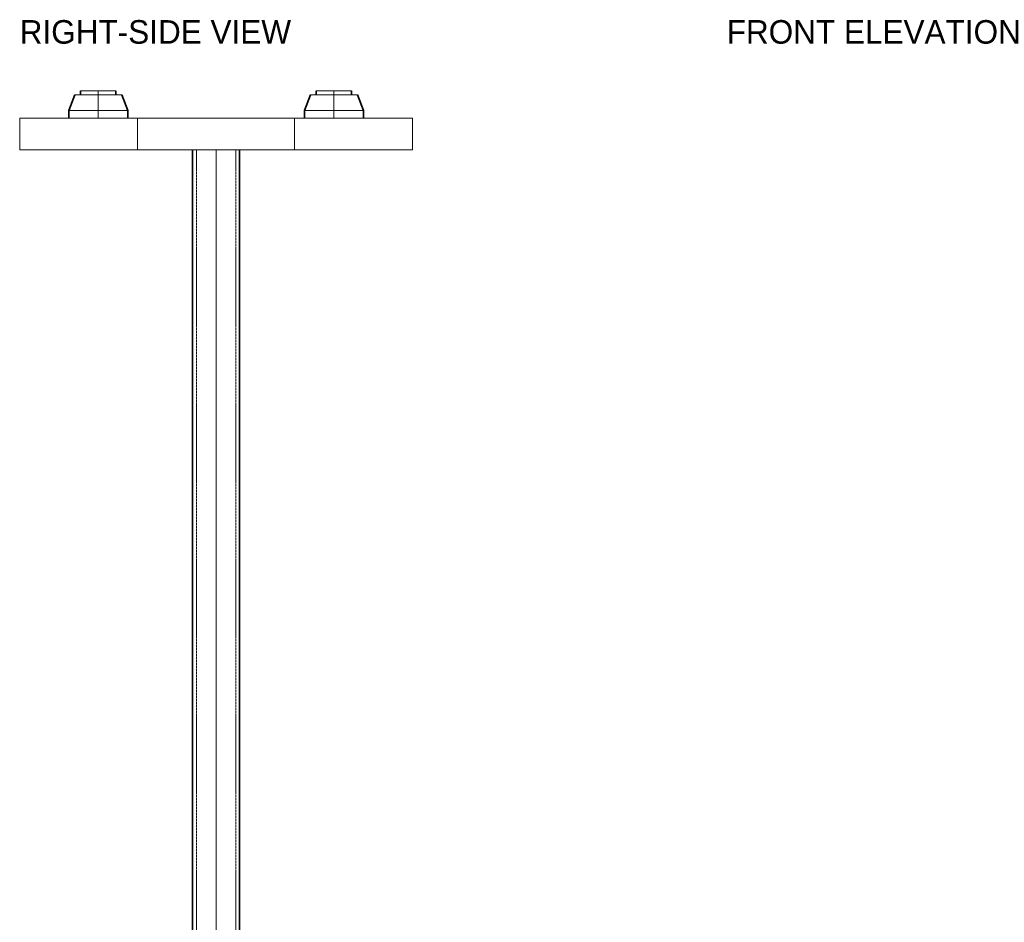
# Model space of a CAD drawing. Header units: millimetres. Extents: x -182 to 523, y -287 to 423.
# Tile 5 of 6: x -180 to 71, y 193 to 423. Entities that reach past the tile are written whole.
import ezdxf

# ---------------------------------------------------------------- set-up
doc = ezdxf.new("R2010")
doc.units = ezdxf.units.MM
doc.linetypes.add('DASHED2', pattern=[0.762, 0.635, -0.127])
for name, color, linetype, lineweight in [('ANNOTATION', 5, 'CONTINUOUS', 13), ('HIDDEN', 8, 'DASHED2', 9), ('OUTLINE', 7, 'CONTINUOUS', 35), ('TANGENT', 8, 'CONTINUOUS', 13), ('VISIBLE', 7, 'CONTINUOUS', 18)]:
    doc.layers.add(name, color=color, linetype=linetype, lineweight=lineweight)

msp = doc.modelspace()

# ---------------------------------------------------------------- linework, layer by layer
at = {"layer": 'HIDDEN'}
for points in [[(-160, 404.4), (-160.50384, 404.4), (-161.00134, 404.4), (-161.48626, 404.4), (-161.95248, 404.4), (-162.39414, 404.4), (-162.8057, 404.4), (-163.18198, 404.4), (-163.51824, 404.4), (-163.81026, 404.4), (-164.05436, 404.4), (-164.24747, 404.4), (-164.38718, 404.4), (-164.4717, 404.4), (-164.5, 404.4)], [(-164.5, 403.4), (-164.5, 404.4)], [(-160, 404.4), (-159.49616, 404.4), (-158.99866, 404.4), (-158.51374, 404.4), (-158.04752, 404.4), (-157.60586, 404.4), (-157.1943, 404.4), (-156.81802, 404.4), (-156.48176, 404.4), (-156.18974, 404.4), (-155.94564, 404.4), (-155.75253, 404.4), (-155.61282, 404.4), (-155.5283, 404.4), (-155.5, 404.4)], [(-160, 404.4), (-160, 403.4)], [(-155.5, 403.4), (-155.5, 404.4)], [(-100, 404.4), (-100.50384, 404.4), (-101.00134, 404.4), (-101.48626, 404.4), (-101.95248, 404.4), (-102.39414, 404.4), (-102.8057, 404.4), (-103.18198, 404.4), (-103.51824, 404.4), (-103.81026, 404.4), (-104.05436, 404.4), (-104.24747, 404.4), (-104.38718, 404.4), (-104.4717, 404.4), (-104.5, 404.4)], [(-104.5, 403.4), (-104.5, 404.4)], [(-100, 404.4), (-99.49616, 404.4), (-98.99866, 404.4), (-98.51374, 404.4), (-98.04752, 404.4), (-97.60586, 404.4), (-97.1943, 404.4), (-96.81802, 404.4), (-96.48176, 404.4), (-96.18974, 404.4), (-95.94564, 404.4), (-95.75253, 404.4), (-95.61282, 404.4), (-95.5283, 404.4), (-95.5, 404.4)], [(-100, 404.4), (-100, 403.4)], [(-95.5, 403.4), (-95.5, 404.4)], [(-166, 403.4), (-167.5, 399.4)], [(-160, 403.4), (-160.67179, 403.4), (-161.33513, 403.4), (-161.98167, 403.4), (-162.6033, 403.4), (-163.19219, 403.4), (-163.74094, 403.4), (-164.24264, 403.4), (-164.69099, 403.4), (-165.08035, 403.4), (-165.40581, 403.4), (-165.6633, 403.4), (-165.84957, 403.4), (-165.96227, 403.4), (-166, 403.4)], [(-160, 403.4), (-160.50384, 403.4), (-161.00134, 403.4), (-161.48626, 403.4), (-161.95248, 403.4), (-162.39414, 403.4), (-162.8057, 403.4), (-163.18198, 403.4), (-163.51824, 403.4), (-163.81026, 403.4), (-164.05436, 403.4), (-164.24747, 403.4), (-164.38718, 403.4), (-164.4717, 403.4), (-164.5, 403.4)], [(-160, 403.4), (-159.32821, 403.4), (-158.66487, 403.4), (-158.01833, 403.4), (-157.3967, 403.4), (-156.80781, 403.4), (-156.25906, 403.4), (-155.75736, 403.4), (-155.30901, 403.4), (-154.91965, 403.4), (-154.59419, 403.4), (-154.3367, 403.4), (-154.15043, 403.4), (-154.03773, 403.4), (-154, 403.4)], [(-160, 403.4), (-159.49616, 403.4), (-158.99866, 403.4), (-158.51374, 403.4), (-158.04752, 403.4), (-157.60586, 403.4), (-157.1943, 403.4), (-156.81802, 403.4), (-156.48176, 403.4), (-156.18974, 403.4), (-155.94564, 403.4), (-155.75253, 403.4), (-155.61282, 403.4), (-155.5283, 403.4), (-155.5, 403.4)], [(-160, 403.4), (-160, 399.4)], [(-154, 403.4), (-152.5, 399.4)], [(-106, 403.4), (-107.5, 399.4)], [(-100, 403.4), (-100.67179, 403.4), (-101.33513, 403.4), (-101.98167, 403.4), (-102.6033, 403.4), (-103.19219, 403.4), (-103.74094, 403.4), (-104.24264, 403.4), (-104.69099, 403.4), (-105.08035, 403.4), (-105.40581, 403.4), (-105.6633, 403.4), (-105.84957, 403.4), (-105.96227, 403.4), (-106, 403.4)], [(-100, 403.4), (-100.50384, 403.4), (-101.00134, 403.4), (-101.48626, 403.4), (-101.95248, 403.4), (-102.39414, 403.4), (-102.8057, 403.4), (-103.18198, 403.4), (-103.51824, 403.4), (-103.81026, 403.4), (-104.05436, 403.4), (-104.24747, 403.4), (-104.38718, 403.4), (-104.4717, 403.4), (-104.5, 403.4)], [(-100, 403.4), (-99.32821, 403.4), (-98.66487, 403.4), (-98.01833, 403.4), (-97.3967, 403.4), (-96.80781, 403.4), (-96.25906, 403.4), (-95.75736, 403.4), (-95.30901, 403.4), (-94.91965, 403.4), (-94.59419, 403.4), (-94.3367, 403.4), (-94.15043, 403.4), (-94.03773, 403.4), (-94, 403.4)], [(-100, 403.4), (-99.49616, 403.4), (-98.99866, 403.4), (-98.51374, 403.4), (-98.04752, 403.4), (-97.60586, 403.4), (-97.1943, 403.4), (-96.81802, 403.4), (-96.48176, 403.4), (-96.18974, 403.4), (-95.94564, 403.4), (-95.75253, 403.4), (-95.61282, 403.4), (-95.5283, 403.4), (-95.5, 403.4)], [(-100, 403.4), (-100, 399.4)], [(-94, 403.4), (-92.5, 399.4)], [(-160, 399.4), (-160.83973, 399.4), (-161.66891, 399.4), (-162.47709, 399.4), (-163.25413, 399.4), (-163.99024, 399.4), (-164.67617, 399.4), (-165.3033, 399.4), (-165.86374, 399.4), (-166.35043, 399.4), (-166.75727, 399.4), (-167.07912, 399.4), (-167.31196, 399.4), (-167.45284, 399.4), (-167.5, 399.4)], [(-167.5, 397.4), (-167.5, 399.4)], [(-160, 399.4), (-159.16027, 399.4), (-158.33109, 399.4), (-157.52291, 399.4), (-156.74587, 399.4), (-156.00976, 399.4), (-155.32383, 399.4), (-154.6967, 399.4), (-154.13626, 399.4), (-153.64957, 399.4), (-153.24273, 399.4), (-152.92088, 399.4), (-152.68804, 399.4), (-152.54716, 399.4), (-152.5, 399.4)], [(-160, 399.4), (-160, 397.4)], [(-152.5, 397.4), (-152.5, 399.4)], [(-100, 399.4), (-100.83973, 399.4), (-101.66891, 399.4), (-102.47709, 399.4), (-103.25413, 399.4), (-103.99024, 399.4), (-104.67617, 399.4), (-105.3033, 399.4), (-105.86374, 399.4), (-106.35043, 399.4), (-106.75727, 399.4), (-107.07912, 399.4), (-107.31196, 399.4), (-107.45284, 399.4), (-107.5, 399.4)], [(-107.5, 397.4), (-107.5, 399.4)], [(-100, 399.4), (-99.16027, 399.4), (-98.33109, 399.4), (-97.52291, 399.4), (-96.74587, 399.4), (-96.00976, 399.4), (-95.32383, 399.4), (-94.6967, 399.4), (-94.13626, 399.4), (-93.64957, 399.4), (-93.24273, 399.4), (-92.92088, 399.4), (-92.68804, 399.4), (-92.54716, 399.4), (-92.5, 399.4)], [(-100, 399.4), (-100, 397.4)], [(-92.5, 397.4), (-92.5, 399.4)], [(-180, 397.4), (-180, 389.4)], [(-180, 397.4), (-179.81137, 397.4), (-179.24784, 397.4), (-178.3165, 397.4), (-177.02907, 397.4), (-175.40173, 397.4), (-173.45494, 397.4), (-171.2132, 397.4), (-168.70469, 397.4), (-165.96096, 397.4), (-163.01651, 397.4), (-159.90837, 397.4), (-156.67563, 397.4), (-153.35893, 397.4), (-150, 397.4)], [(-160, 397.4), (-160.83973, 397.4), (-161.66891, 397.4), (-162.47709, 397.4), (-163.25413, 397.4), (-163.99024, 397.4), (-164.67617, 397.4), (-165.3033, 397.4), (-165.86374, 397.4), (-166.35043, 397.4), (-166.75727, 397.4), (-167.07912, 397.4), (-167.31196, 397.4), (-167.45284, 397.4), (-167.5, 397.4)], [(-160, 397.4), (-159.16027, 397.4), (-158.33109, 397.4), (-157.52291, 397.4), (-156.74587, 397.4), (-156.00976, 397.4), (-155.32383, 397.4), (-154.6967, 397.4), (-154.13626, 397.4), (-153.64957, 397.4), (-153.24273, 397.4), (-152.92088, 397.4), (-152.68804, 397.4), (-152.54716, 397.4), (-152.5, 397.4)], [(-150, 397.4), (-110, 397.4)], [(-150, 389.4), (-150, 397.4)], [(-110, 397.4), (-106.64107, 397.4), (-103.32437, 397.4), (-100.09163, 397.4), (-96.98349, 397.4), (-94.03904, 397.4), (-91.29531, 397.4), (-88.7868, 397.4), (-86.54506, 397.4), (-84.59827, 397.4), (-82.97093, 397.4), (-81.6835, 397.4), (-80.75216, 397.4), (-80.18863, 397.4), (-80, 397.4)], [(-110, 397.4), (-110, 389.4)], [(-100, 397.4), (-100.83973, 397.4), (-101.66891, 397.4), (-102.47709, 397.4), (-103.25413, 397.4), (-103.99024, 397.4), (-104.67617, 397.4), (-105.3033, 397.4), (-105.86374, 397.4), (-106.35043, 397.4), (-106.75727, 397.4), (-107.07912, 397.4), (-107.31196, 397.4), (-107.45284, 397.4), (-107.5, 397.4)], [(-100, 397.4), (-99.16027, 397.4), (-98.33109, 397.4), (-97.52291, 397.4), (-96.74587, 397.4), (-96.00976, 397.4), (-95.32383, 397.4), (-94.6967, 397.4), (-94.13626, 397.4), (-93.64957, 397.4), (-93.24273, 397.4), (-92.92088, 397.4), (-92.68804, 397.4), (-92.54716, 397.4), (-92.5, 397.4)], [(-80, 389.4), (-80, 397.4)], [(-150, 389.4), (-153.35893, 389.4), (-156.67563, 389.4), (-159.90837, 389.4), (-163.01651, 389.4), (-165.96096, 389.4), (-168.70469, 389.4), (-171.2132, 389.4), (-173.45494, 389.4), (-175.40173, 389.4), (-177.02907, 389.4), (-178.3165, 389.4), (-179.24784, 389.4), (-179.81137, 389.4), (-180, 389.4)], [(-150, 389.4), (-110, 389.4)], [(-130, 389.4), (-130.67179, 389.4), (-131.33513, 389.4), (-131.98167, 389.4), (-132.6033, 389.4), (-133.19219, 389.4), (-133.74094, 389.4), (-134.24264, 389.4), (-134.69099, 389.4), (-135.08035, 389.4), (-135.40581, 389.4), (-135.6633, 389.4), (-135.84957, 389.4), (-135.96227, 389.4), (-136, 389.4)], [(-130, 389.4), (-130.55982, 389.4), (-131.1126, 389.4), (-131.6514, 389.4), (-132.16942, 389.4), (-132.66016, 389.4), (-133.11745, 389.4), (-133.53553, 389.4), (-133.90916, 389.4), (-134.23362, 389.4), (-134.50484, 389.4), (-134.71942, 389.4), (-134.87464, 389.4), (-134.96856, 389.4), (-135, 389.4)], [(-135, 39.4), (-135, 389.4)], [(-130, 389.4), (-129.32821, 389.4), (-128.66487, 389.4), (-128.01833, 389.4), (-127.3967, 389.4), (-126.80781, 389.4), (-126.25906, 389.4), (-125.75736, 389.4), (-125.30901, 389.4), (-124.91965, 389.4), (-124.59419, 389.4), (-124.3367, 389.4), (-124.15043, 389.4), (-124.03773, 389.4), (-124, 389.4)], [(-130, 389.4), (-129.44018, 389.4), (-128.8874, 389.4), (-128.3486, 389.4), (-127.83058, 389.4), (-127.33984, 389.4), (-126.88255, 389.4), (-126.46447, 389.4), (-126.09084, 389.4), (-125.76638, 389.4), (-125.49516, 389.4), (-125.28058, 389.4), (-125.12536, 389.4), (-125.03144, 389.4), (-125, 389.4)], [(-130, 389.4), (-130, 39.4)], [(-125, 39.4), (-125, 389.4)], [(-80, 389.4), (-80.18863, 389.4), (-80.75216, 389.4), (-81.6835, 389.4), (-82.97093, 389.4), (-84.59827, 389.4), (-86.54506, 389.4), (-88.7868, 389.4), (-91.29531, 389.4), (-94.03904, 389.4), (-96.98349, 389.4), (-100.09163, 389.4), (-103.32437, 389.4), (-106.64107, 389.4), (-110, 389.4)]]:
    msp.add_lwpolyline(points, dxfattribs=at)
at = {"layer": 'OUTLINE'}
for points in [[(-164.5, 403.4), (-164.5, 404.4)], [(-155.5, 403.4), (-155.5, 404.4)], [(-104.5, 403.4), (-104.5, 404.4)], [(-95.5, 403.4), (-95.5, 404.4)], [(-166, 403.4), (-167.5, 399.4)], [(-154, 403.4), (-152.5, 399.4)], [(-106, 403.4), (-107.5, 399.4)], [(-94, 403.4), (-92.5, 399.4)], [(-167.5, 397.4), (-167.5, 399.4)], [(-152.5, 397.4), (-152.5, 399.4)], [(-107.5, 397.4), (-107.5, 399.4)], [(-92.5, 397.4), (-92.5, 399.4)], [(-136, 39.4), (-136, 389.4)], [(-124, 39.4), (-124, 389.4)]]:
    msp.add_lwpolyline(points, dxfattribs=at)
at = {"layer": 'TANGENT'}
for points in [[(-160, 404.4), (-160, 403.4)], [(-100, 404.4), (-100, 403.4)], [(-160, 403.4), (-160, 399.4)], [(-100, 403.4), (-100, 399.4)], [(-160, 399.4), (-160, 397.4)], [(-100, 399.4), (-100, 397.4)], [(-150, 397.4), (-150, 389.4)], [(-110, 389.4), (-110, 397.4)], [(-130, 389.4), (-130, 39.4)]]:
    msp.add_lwpolyline(points, dxfattribs=at)
at = {"layer": 'VISIBLE'}
for points in [[(-160, 404.4), (-160.50384, 404.4), (-161.00134, 404.4), (-161.48626, 404.4), (-161.95248, 404.4), (-162.39414, 404.4), (-162.8057, 404.4), (-163.18198, 404.4), (-163.51824, 404.4), (-163.81026, 404.4), (-164.05436, 404.4), (-164.24747, 404.4), (-164.38718, 404.4), (-164.4717, 404.4), (-164.5, 404.4)], [(-155.5, 404.4), (-155.5283, 404.4), (-155.61282, 404.4), (-155.75253, 404.4), (-155.94564, 404.4), (-156.18974, 404.4), (-156.48176, 404.4), (-156.81802, 404.4), (-157.1943, 404.4), (-157.60586, 404.4), (-158.04752, 404.4), (-158.51374, 404.4), (-158.99866, 404.4), (-159.49616, 404.4), (-160, 404.4)], [(-100, 404.4), (-100.50384, 404.4), (-101.00134, 404.4), (-101.48626, 404.4), (-101.95248, 404.4), (-102.39414, 404.4), (-102.8057, 404.4), (-103.18198, 404.4), (-103.51824, 404.4), (-103.81026, 404.4), (-104.05436, 404.4), (-104.24747, 404.4), (-104.38718, 404.4), (-104.4717, 404.4), (-104.5, 404.4)], [(-95.5, 404.4), (-95.5283, 404.4), (-95.61282, 404.4), (-95.75253, 404.4), (-95.94564, 404.4), (-96.18974, 404.4), (-96.48176, 404.4), (-96.81802, 404.4), (-97.1943, 404.4), (-97.60586, 404.4), (-98.04752, 404.4), (-98.51374, 404.4), (-98.99866, 404.4), (-99.49616, 404.4), (-100, 404.4)], [(-160, 403.4), (-160.67179, 403.4), (-161.33513, 403.4), (-161.98167, 403.4), (-162.6033, 403.4), (-163.19219, 403.4), (-163.74094, 403.4), (-164.24264, 403.4), (-164.69099, 403.4), (-165.08035, 403.4), (-165.40581, 403.4), (-165.6633, 403.4), (-165.84957, 403.4), (-165.96227, 403.4), (-166, 403.4)], [(-154, 403.4), (-154.03773, 403.4), (-154.15043, 403.4), (-154.3367, 403.4), (-154.59419, 403.4), (-154.91965, 403.4), (-155.30901, 403.4), (-155.75736, 403.4), (-156.25906, 403.4), (-156.80781, 403.4), (-157.3967, 403.4), (-158.01833, 403.4), (-158.66487, 403.4), (-159.32821, 403.4), (-160, 403.4)], [(-100, 403.4), (-100.67179, 403.4), (-101.33513, 403.4), (-101.98167, 403.4), (-102.6033, 403.4), (-103.19219, 403.4), (-103.74094, 403.4), (-104.24264, 403.4), (-104.69099, 403.4), (-105.08035, 403.4), (-105.40581, 403.4), (-105.6633, 403.4), (-105.84957, 403.4), (-105.96227, 403.4), (-106, 403.4)], [(-94, 403.4), (-94.03773, 403.4), (-94.15043, 403.4), (-94.3367, 403.4), (-94.59419, 403.4), (-94.91965, 403.4), (-95.30901, 403.4), (-95.75736, 403.4), (-96.25906, 403.4), (-96.80781, 403.4), (-97.3967, 403.4), (-98.01833, 403.4), (-98.66487, 403.4), (-99.32821, 403.4), (-100, 403.4)], [(-160, 399.4), (-160.83973, 399.4), (-161.66891, 399.4), (-162.47709, 399.4), (-163.25413, 399.4), (-163.99024, 399.4), (-164.67617, 399.4), (-165.3033, 399.4), (-165.86374, 399.4), (-166.35043, 399.4), (-166.75727, 399.4), (-167.07912, 399.4), (-167.31196, 399.4), (-167.45284, 399.4), (-167.5, 399.4)], [(-152.5, 399.4), (-152.54716, 399.4), (-152.68804, 399.4), (-152.92088, 399.4), (-153.24273, 399.4), (-153.64957, 399.4), (-154.13626, 399.4), (-154.6967, 399.4), (-155.32383, 399.4), (-156.00976, 399.4), (-156.74587, 399.4), (-157.52291, 399.4), (-158.33109, 399.4), (-159.16027, 399.4), (-160, 399.4)], [(-100, 399.4), (-100.83973, 399.4), (-101.66891, 399.4), (-102.47709, 399.4), (-103.25413, 399.4), (-103.99024, 399.4), (-104.67617, 399.4), (-105.3033, 399.4), (-105.86374, 399.4), (-106.35043, 399.4), (-106.75727, 399.4), (-107.07912, 399.4), (-107.31196, 399.4), (-107.45284, 399.4), (-107.5, 399.4)], [(-92.5, 399.4), (-92.54716, 399.4), (-92.68804, 399.4), (-92.92088, 399.4), (-93.24273, 399.4), (-93.64957, 399.4), (-94.13626, 399.4), (-94.6967, 399.4), (-95.32383, 399.4), (-96.00976, 399.4), (-96.74587, 399.4), (-97.52291, 399.4), (-98.33109, 399.4), (-99.16027, 399.4), (-100, 399.4)], [(-150, 397.4), (-153.35893, 397.4), (-156.67563, 397.4), (-159.90837, 397.4), (-163.01651, 397.4), (-165.96096, 397.4), (-168.70469, 397.4), (-171.2132, 397.4), (-173.45494, 397.4), (-175.40173, 397.4), (-177.02907, 397.4), (-178.3165, 397.4), (-179.24784, 397.4), (-179.81137, 397.4), (-180, 397.4)], [(-180, 389.4), (-180, 397.4)], [(-110, 397.4), (-150, 397.4)], [(-80, 397.4), (-80.18863, 397.4), (-80.75216, 397.4), (-81.6835, 397.4), (-82.97093, 397.4), (-84.59827, 397.4), (-86.54506, 397.4), (-88.7868, 397.4), (-91.29531, 397.4), (-94.03904, 397.4), (-96.98349, 397.4), (-100.09163, 397.4), (-103.32437, 397.4), (-106.64107, 397.4), (-110, 397.4)], [(-80, 397.4), (-80, 389.4)], [(-180, 389.4), (-179.81137, 389.4), (-179.24784, 389.4), (-178.3165, 389.4), (-177.02907, 389.4), (-175.40173, 389.4), (-173.45494, 389.4), (-171.2132, 389.4), (-168.70469, 389.4), (-165.96096, 389.4), (-163.01651, 389.4), (-159.90837, 389.4), (-156.67563, 389.4), (-153.35893, 389.4), (-150, 389.4)], [(-110, 389.4), (-150, 389.4)], [(-110, 389.4), (-106.64107, 389.4), (-103.32437, 389.4), (-100.09163, 389.4), (-96.98349, 389.4), (-94.03904, 389.4), (-91.29531, 389.4), (-88.7868, 389.4), (-86.54506, 389.4), (-84.59827, 389.4), (-82.97093, 389.4), (-81.6835, 389.4), (-80.75216, 389.4), (-80.18863, 389.4), (-80, 389.4)]]:
    msp.add_lwpolyline(points, dxfattribs=at)

# ---------------------------------------------------------------- texts
at = {"layer": 'ANNOTATION', "char_height": 6, "attachment_point": 1}
for s, insert in [('RIGHT-SIDE VIEW', (-180, 422.4)), ('FRONT ELEVATION', (0, 422.4))]:
    msp.add_mtext(s, dxfattribs=dict(at, insert=insert))

doc.saveas('drawing.dxf')
